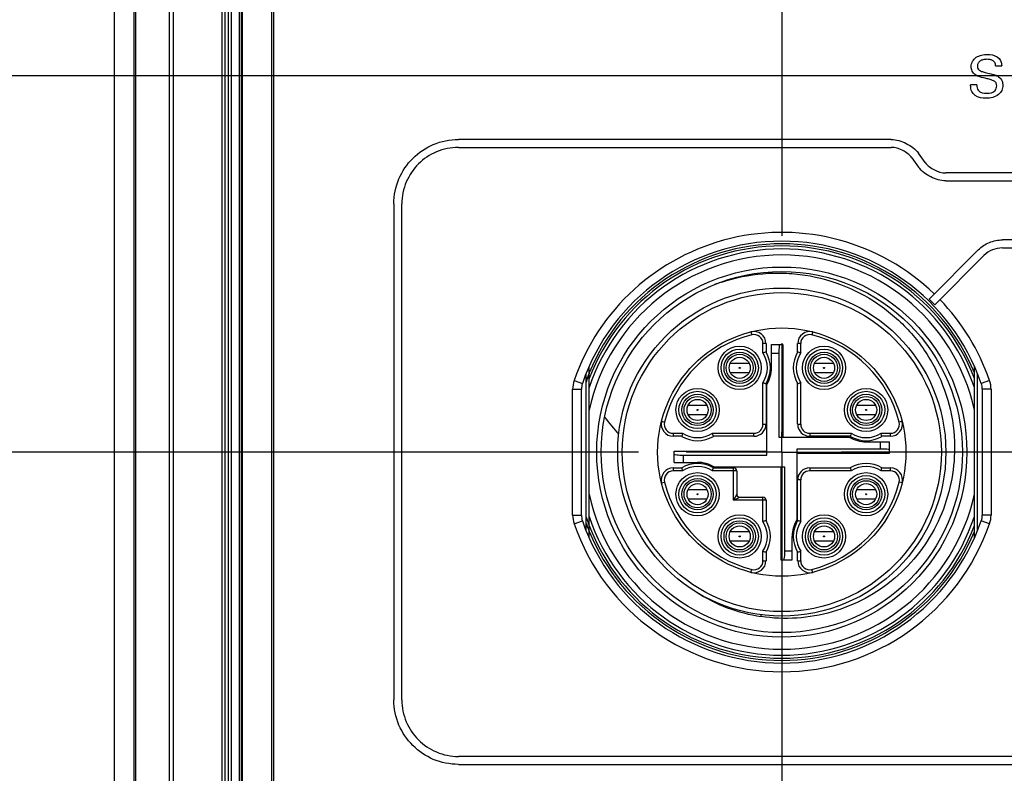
# Model space of a CAD drawing. Header units: inches. Extents: x 0 to 34, y 0 to 22.
# Tile 19 of 103: x 9.9 to 11.2, y 13.9 to 14.9. Entities that reach past the tile are written whole.
import ezdxf

# ---------------------------------------------------------------- set-up
doc = ezdxf.new("R2010")
doc.units = ezdxf.units.IN
doc.header["$LTSCALE"] = 1.87
doc.header["$MEASUREMENT"] = 0
doc.linetypes.add('CENTER', pattern=[0.6, 0.375, -0.075, 0.075, -0.075])
doc.layers.get('0').update_dxf_attribs({"linetype": 'CONTINUOUS'})
for name, color, linetype in [('02___PRT_ALL_AXES', 7, 'CONTINUOUS'), ('DEFAULT_1', 7, 'CENTER'), ('DIMENSIONS', 7, 'CONTINUOUS')]:
    doc.layers.add(name, color=color, linetype=linetype)
doc.styles.get("Standard").update_dxf_attribs({"font": 'txt', "width": 0.8})
doc.dimstyles.new('DIMSTYLE_2', dxfattribs={"dimtxt": 0.125, "dimasz": 0.18, "dimexe": 0.125, "dimexo": 0.0625, "dimgap": 0.03125, "dimtad": 0, "dimtih": 1, "dimtoh": 1, "dimdsep": 46, "dimtxsty": 'STANDARD', "dimblk": '_FILLED', "dimblk1": '_FILLED', "dimblk2": '_FILLED', "dimcen": 0.09, "dimadec": 0, "dimazin": 0, "dimtp": 0.001, "dimtm": 0.001, "dimtfac": 1, "dimtofl": 0, "dimtmove": 0, "dimatfit": 3, "dimldrblk": '_FILLED', "dimfxl": 1, "dimtolj": 1, "dimarcsym": 0})

# ---------------------------------------------------------------- blocks, each defined once
blk = doc.blocks.new('*D15')
at = {"layer": 'DIMENSIONS', "color": 2, "linetype": 'CONTINUOUS'}
blk.add_line((10.688, 14.2903), (9.3147, 14.2903), dxfattribs=at)
at = {"layer": 'DIMENSIONS', "color": 2, "linetype": 'CONTINUOUS', "insert": (9.2522, 14.3528), "char_height": 0.125, "width": 0.925, "attachment_point": 3, "line_spacing_factor": 0.9}
blk.add_mtext('25{\\Ftxt.shx;\\W1.000000;\\H0.125000; }[.984]', dxfattribs=at)
blk = doc.blocks.new('_FILLED')
at = {"color": 0, "linetype": 'BYBLOCK'}
blk.add_solid([(0, 0), (-1, 0.1736), (-1, -0.1736)], dxfattribs=at)
blk = doc.blocks.new('*D16')
at = {"layer": 'DIMENSIONS', "color": 2, "linetype": 'CONTINUOUS'}
blk.add_line((10.688, 13.0304), (9.3147, 13.0304), dxfattribs=at)
at = {"layer": 'DIMENSIONS', "color": 2, "linetype": 'CONTINUOUS', "insert": (9.2522, 13.0929), "char_height": 0.125, "width": 1.025, "attachment_point": 3, "line_spacing_factor": 0.9}
blk.add_mtext('57{\\Ftxt.shx;\\W1.000000;\\H0.125000; }[2.244]', dxfattribs=at)
blk = doc.blocks.new('*D17')
at = {"layer": 'DIMENSIONS', "color": 2, "linetype": 'CONTINUOUS'}
blk.add_line((10.688, 12.0462), (9.3147, 12.0462), dxfattribs=at)
at = {"layer": 'DIMENSIONS', "color": 2, "linetype": 'CONTINUOUS', "insert": (9.2522, 12.1087), "char_height": 0.125, "width": 1.025, "attachment_point": 3, "line_spacing_factor": 0.9}
blk.add_mtext('82{\\Ftxt.shx;\\W1.000000;\\H0.125000; }[3.228]', dxfattribs=at)
blk = doc.blocks.new('*D18')
at = {"layer": 'DIMENSIONS', "color": 2, "linetype": 'CONTINUOUS'}
blk.add_line((10.688, 11.0619), (9.3147, 11.0619), dxfattribs=at)
at = {"layer": 'DIMENSIONS', "color": 2, "linetype": 'CONTINUOUS', "insert": (9.2522, 11.1244), "char_height": 0.125, "width": 1.125, "attachment_point": 3, "line_spacing_factor": 0.9}
blk.add_mtext('107{\\Ftxt.shx;\\W1.000000;\\H0.125000; }[4.213]', dxfattribs=at)
blk = doc.blocks.new('*D19')
at = {"layer": 'DIMENSIONS', "color": 2, "linetype": 'CONTINUOUS'}
blk.add_line((10.688, 10.0777), (9.3147, 10.0777), dxfattribs=at)
at = {"layer": 'DIMENSIONS', "color": 2, "linetype": 'CONTINUOUS', "insert": (9.2522, 10.1402), "char_height": 0.125, "width": 1.125, "attachment_point": 3, "line_spacing_factor": 0.9}
blk.add_mtext('132{\\Ftxt.shx;\\W1.000000;\\H0.125000; }[5.197]', dxfattribs=at)
blk = doc.blocks.new('*D20')
at = {"layer": 'DIMENSIONS', "color": 2, "linetype": 'CONTINUOUS'}
blk.add_line((10.5601, 9.0541), (9.3147, 9.0541), dxfattribs=at)
at = {"layer": 'DIMENSIONS', "color": 2, "linetype": 'CONTINUOUS', "insert": (9.2522, 9.1166), "char_height": 0.125, "width": 1.125, "attachment_point": 3, "line_spacing_factor": 0.9}
blk.add_mtext('158{\\Ftxt.shx;\\W1.000000;\\H0.125000; }[6.220]', dxfattribs=at)
blk = doc.blocks.new('*D21')
at = {"layer": 'DIMENSIONS', "color": 2, "linetype": 'CONTINUOUS'}
blk.add_line((10.7298, 8.7695), (9.3147, 8.7695), dxfattribs=at)
at = {"layer": 'DIMENSIONS', "color": 2, "linetype": 'CONTINUOUS', "insert": (9.2522, 8.832), "char_height": 0.125, "width": 1.425, "attachment_point": 3, "line_spacing_factor": 0.9}
blk.add_mtext('165.23{\\Ftxt.shx;\\W1.000000;\\H0.125000; }[6.505]', dxfattribs=at)
blk = doc.blocks.new('*D24')
at = {"layer": 'DIMENSIONS', "color": 2, "linetype": 'CONTINUOUS'}
blk.add_line((11.2737, 14.7824), (9.3147, 14.7824), dxfattribs=at)
at = {"layer": 'DIMENSIONS', "color": 2, "linetype": 'CONTINUOUS', "insert": (9.2522, 14.8449), "char_height": 0.125, "width": 1.125, "attachment_point": 3, "line_spacing_factor": 0.9}
blk.add_mtext('12.5{\\Ftxt.shx;\\W1.000000;\\H0.125000; }[.492]', dxfattribs=at)
blk = doc.blocks.new('*D29')
at = {"layer": 'DIMENSIONS', "color": 2, "linetype": 'CONTINUOUS'}
blk.add_line((11.3716, 14.5418), (11.3716, 17.2702), dxfattribs=at)
at = {"layer": 'DIMENSIONS', "color": 2, "linetype": 'CONTINUOUS', "insert": (11.3091, 17.3327), "char_height": 0.125, "width": 1.425, "attachment_point": 1, "rotation": 90, "line_spacing_factor": 0.9}
blk.add_mtext('5X 12.6{\\Ftxt.shx;\\W1.000000;\\H0.125000; }[.496]', dxfattribs=at)
blk = doc.blocks.new('*D30')
at = {"layer": 'DIMENSIONS', "color": 2, "linetype": 'CONTINUOUS'}
blk.add_line((11.6787, 14.5418), (11.6787, 17.2702), dxfattribs=at)
at = {"layer": 'DIMENSIONS', "color": 2, "linetype": 'CONTINUOUS', "insert": (11.6162, 17.3327), "char_height": 0.125, "width": 1.425, "attachment_point": 1, "rotation": 90, "line_spacing_factor": 0.9}
blk.add_mtext('5X 20.4{\\Ftxt.shx;\\W1.000000;\\H0.125000; }[.803]', dxfattribs=at)

msp = doc.modelspace()

# ---------------------------------------------------------------- linework, layer by layer
at = {"color": 7, "linetype": 'CONTINUOUS'}
for p, q in [((10.0022, 16.0455), (10.0022, 9.3067)), ((10.0282, 9.3327), (10.0282, 16.0196)), ((10.0306, 9.3327), (10.0306, 16.0195)), ((10.074, 16.0195), (10.074, 9.3327)), ((10.0795, 16.0195), (10.0795, 9.3327)), ((10.1434, 9.743), (10.1434, 15.6092)), ((10.1473, 9.743), (10.1473, 15.6092)), ((10.1512, 15.6092), (10.1512, 9.743)), ((10.1551, 15.6092), (10.1551, 9.743)), ((10.1656, 15.6092), (10.1656, 9.743)), ((10.1687, 9.743), (10.1687, 15.6092)), ((10.1699, 9.743), (10.1699, 15.6092)), ((10.208, 15.6092), (10.208, 9.743)), ((10.2107, 15.6092), (10.2107, 9.743)), ((11.1552, 14.7957), (11.1631, 14.7957)), ((11.1305, 14.7705), (11.1225, 14.7705)), ((11.0186, 14.6993), (10.4525, 14.6993)), ((10.4525, 14.6888), (11.0186, 14.6889)), ((11.0457, 14.6751), (11.0545, 14.6631)), ((11.0629, 14.6692), (11.0541, 14.6813)), ((11.9586, 14.6554), (11.09, 14.6554)), ((11.09, 14.645), (11.9586, 14.645)), ((10.3681, 14.6149), (10.3681, 13.9661)), ((10.3785, 13.9661), (10.3785, 14.6149)), ((11.2857, 14.5679), (11.1641, 14.5679)), ((11.1325, 14.5548), (11.0682, 14.4905)), ((11.1641, 14.5574), (11.2857, 14.5574)), ((11.0756, 14.4831), (11.1399, 14.5474)), ((10.8352, 14.4476), (10.8362, 14.4438)), ((10.9159, 14.4476), (10.9149, 14.4438)), ((10.8509, 14.42), (10.8509, 14.4323)), ((10.8549, 14.4323), (10.8509, 14.4323)), ((10.8549, 14.4323), (10.8549, 14.4212)), ((10.8622, 14.4005), (10.8622, 14.431)), ((10.8622, 14.431), (10.8768, 14.431)), ((10.8768, 14.431), (10.8768, 14.31)), ((10.8962, 14.4212), (10.8962, 14.4323)), ((10.9001, 14.4323), (10.8962, 14.4323)), ((10.9001, 14.4323), (10.9001, 14.42)), ((10.8716, 14.4192), (10.8622, 14.4192)), ((10.8716, 14.4192), (10.8716, 14.31)), ((10.6236, 14.1782), (10.6236, 14.4024)), ((10.8329, 14.4064), (10.808, 14.4064)), ((10.9431, 14.4064), (10.9182, 14.4064)), ((11.1275, 14.1782), (11.1275, 14.4024)), ((10.6196, 14.1875), (10.6196, 14.3931)), ((10.6232, 14.3933), (10.6231, 14.3929)), ((10.808, 14.3946), (10.8329, 14.3946)), ((10.9182, 14.3946), (10.9431, 14.3946)), ((11.1314, 14.1875), (11.1314, 14.3931)), ((10.6038, 14.384), (10.6147, 14.3802)), ((10.8509, 14.3267), (10.8509, 14.381)), ((10.8549, 14.3799), (10.8549, 14.3267)), ((10.8559, 14.2863), (10.8559, 14.3785)), ((10.8962, 14.3267), (10.8962, 14.3799)), ((10.9001, 14.381), (10.9001, 14.3267)), ((11.1472, 14.384), (11.1364, 14.3802)), ((10.6019, 14.208), (10.6019, 14.3725)), ((10.6019, 14.3725), (10.6134, 14.3725)), ((10.6134, 14.208), (10.6134, 14.3725)), ((11.1377, 14.3725), (11.1377, 14.208)), ((11.1492, 14.3725), (11.1377, 14.3725)), ((11.1492, 14.3725), (11.1492, 14.208)), ((10.7778, 14.3513), (10.7529, 14.3513)), ((10.9982, 14.3513), (10.9733, 14.3513)), ((10.7529, 14.3395), (10.7778, 14.3395)), ((10.9733, 14.3395), (10.9982, 14.3395)), ((10.7182, 14.3306), (10.722, 14.3296)), ((10.8509, 14.3267), (10.8549, 14.3267)), ((10.8962, 14.3267), (10.9001, 14.3267)), ((11.0329, 14.3306), (11.029, 14.3296)), ((10.7335, 14.3149), (10.7335, 14.311)), ((10.7335, 14.3149), (10.7458, 14.3149)), ((10.7447, 14.311), (10.7335, 14.311)), ((10.7848, 14.3149), (10.8391, 14.3149)), ((10.8391, 14.311), (10.7859, 14.311)), ((10.8391, 14.311), (10.8391, 14.3149)), ((10.8716, 14.31), (10.9637, 14.31)), ((10.912, 14.3149), (10.912, 14.311)), ((10.912, 14.3149), (10.9663, 14.3149)), ((10.9651, 14.311), (10.912, 14.311)), ((11.0053, 14.3149), (11.0176, 14.3149)), ((11.0176, 14.311), (11.0064, 14.311)), ((11.0176, 14.311), (11.0176, 14.3149)), ((10.9858, 14.3037), (11.0163, 14.3037)), ((11.0045, 14.2942), (11.0045, 14.3037)), ((11.0163, 14.2891), (11.0163, 14.3037)), ((10.7348, 14.2769), (10.7348, 14.2915)), ((10.7348, 14.2915), (10.8559, 14.2915)), ((10.7466, 14.2863), (10.7466, 14.2769)), ((10.7466, 14.2863), (10.8559, 14.2863)), ((10.8952, 14.2942), (10.8952, 14.2021)), ((11.0045, 14.2942), (10.8952, 14.2942)), ((10.8952, 14.2891), (11.0163, 14.2891)), ((10.7348, 14.2769), (10.7653, 14.2769)), ((10.8795, 14.2706), (10.7873, 14.2706)), ((10.8743, 14.2706), (10.8743, 14.1495)), ((10.8795, 14.1613), (10.8795, 14.2706)), ((10.7335, 14.2696), (10.7335, 14.2657)), ((10.7335, 14.2696), (10.7447, 14.2696)), ((10.7458, 14.2657), (10.7335, 14.2657)), ((10.8165, 14.2657), (10.7848, 14.2657)), ((10.7859, 14.2696), (10.8125, 14.2696)), ((10.8125, 14.2273), (10.8125, 14.2696)), ((10.8165, 14.2657), (10.8165, 14.2352)), ((10.912, 14.2696), (10.912, 14.2657)), ((10.912, 14.2696), (10.9651, 14.2696)), ((10.9663, 14.2657), (10.912, 14.2657)), ((11.0176, 14.2657), (11.0053, 14.2657)), ((11.0064, 14.2696), (11.0176, 14.2696)), ((11.0176, 14.2657), (11.0176, 14.2696)), ((10.7182, 14.25), (10.722, 14.2509)), ((10.8962, 14.2007), (10.8962, 14.2539)), ((10.9001, 14.2539), (10.8962, 14.2539)), ((10.9001, 14.2539), (10.9001, 14.1996)), ((11.0329, 14.25), (11.029, 14.2509)), ((10.7778, 14.2411), (10.7529, 14.2411)), ((10.8165, 14.2352), (10.8125, 14.2273)), ((10.9982, 14.2411), (10.9733, 14.2411)), ((10.7529, 14.2293), (10.7778, 14.2293)), ((10.8125, 14.2273), (10.8204, 14.2312)), ((10.8549, 14.2273), (10.8125, 14.2273)), ((10.8204, 14.2312), (10.8509, 14.2312)), ((10.8509, 14.1996), (10.8509, 14.2312)), ((10.8549, 14.2273), (10.8549, 14.2007)), ((10.9733, 14.2293), (10.9982, 14.2293)), ((10.6019, 14.208), (10.6134, 14.208)), ((11.1492, 14.208), (11.1377, 14.208)), ((10.6038, 14.1966), (10.6147, 14.2004)), ((10.6208, 14.1934), (10.621, 14.193)), ((10.6221, 14.1981), (10.6223, 14.1976)), ((11.1472, 14.1966), (11.1364, 14.2004)), ((10.8329, 14.186), (10.808, 14.186)), ((10.9431, 14.186), (10.9182, 14.186)), ((10.808, 14.1741), (10.8329, 14.1741)), ((10.8889, 14.1495), (10.8889, 14.18)), ((10.9182, 14.1741), (10.9431, 14.1741)), ((10.8509, 14.1482), (10.8509, 14.1605)), ((10.8549, 14.1594), (10.8549, 14.1482)), ((10.8795, 14.1613), (10.8889, 14.1613)), ((10.8962, 14.1482), (10.8962, 14.1594)), ((10.9001, 14.1605), (10.9001, 14.1482)), ((10.8509, 14.1482), (10.8549, 14.1482)), ((10.8743, 14.1495), (10.8889, 14.1495)), ((10.8962, 14.1482), (10.9001, 14.1482)), ((10.8352, 14.133), (10.8362, 14.1368)), ((10.9159, 14.133), (10.9149, 14.1368)), ((10.8484, 14.0752), (10.8486, 14.0774)), ((12.598, 13.8922), (10.4525, 13.8922)), ((10.4525, 13.8818), (12.598, 13.8818))]:
    msp.add_line(p, q, dxfattribs=at)
for centre, radius in [((10.8755, 14.2903), 0.2421), ((10.8755, 14.2903), 0.2362), ((10.8755, 14.2903), 0.2146), ((10.8755, 14.2903), 0.2087), ((10.8755, 14.2903), 0.1624), ((10.8204, 14.4005), 0.0283), ((10.9307, 14.4005), 0.0283), ((10.8204, 14.4005), 0.0244), ((10.8204, 14.4005), 0.0205), ((10.8204, 14.4005), 0.0177), ((10.8204, 14.4005), 0.0138), ((10.9307, 14.4005), 0.0244), ((10.9307, 14.4005), 0.0205), ((10.9307, 14.4005), 0.0177), ((10.9307, 14.4005), 0.0138), ((10.8204, 14.4005), 0.000675), ((10.9307, 14.4005), 0.000675), ((10.7653, 14.3454), 0.0283), ((10.9858, 14.3454), 0.0283), ((10.7653, 14.3454), 0.0244), ((10.7653, 14.3454), 0.0205), ((10.7653, 14.3454), 0.0177), ((10.9858, 14.3454), 0.0244), ((10.9858, 14.3454), 0.0205), ((10.9858, 14.3454), 0.0177), ((10.7653, 14.3454), 0.0138), ((10.9858, 14.3454), 0.0138), ((10.7653, 14.3454), 0.000675), ((10.9858, 14.3454), 0.000675), ((10.7653, 14.2352), 0.0283), ((10.7653, 14.2352), 0.0244), ((10.9858, 14.2352), 0.0283), ((10.9858, 14.2352), 0.0244), ((10.7653, 14.2352), 0.0205), ((10.7653, 14.2352), 0.0177), ((10.7653, 14.2352), 0.0138), ((10.9858, 14.2352), 0.0205), ((10.9858, 14.2352), 0.0177), ((10.9858, 14.2352), 0.0138), ((10.7653, 14.2352), 0.000675), ((10.9858, 14.2352), 0.000675), ((10.8204, 14.18), 0.0283), ((10.9307, 14.18), 0.0283), ((10.8204, 14.18), 0.0244), ((10.8204, 14.18), 0.0205), ((10.8204, 14.18), 0.0177), ((10.8204, 14.18), 0.0138), ((10.9307, 14.18), 0.0244), ((10.9307, 14.18), 0.0205), ((10.9307, 14.18), 0.0177), ((10.9307, 14.18), 0.0138), ((10.8204, 14.18), 0.000675), ((10.9307, 14.18), 0.000675)]:
    msp.add_circle(centre, radius, dxfattribs=at)
for centre, radius, start, end in [((10.8755, 14.2903), 0.2874, 46.0603, 160.9759), ((10.8755, 14.2903), 0.2759, 19.0241, 160.9759), ((10.8755, 14.2903), 0.2725, 22.3967, 157.6033), ((10.8755, 14.2903), 0.2697, 20.8836, 159.1164), ((10.8755, 14.2903), 0.2657, 18.5317, 161.4683), ((10.8755, 14.2903), 0.2579, 12.2856, 167.7144), ((10.8699, 14.29), 0.2344, 109.0274, 110.693), ((10.8702, 14.2894), 0.2351, 108.1567, 109.0278), ((10.8755, 14.2903), 0.2778, 43.9468, 46.0969), ((10.8755, 14.2903), 0.2874, 19.0241, 43.9819), ((10.8755, 14.2903), 0.1585, 104.3782, 165.6218), ((10.8391, 14.4323), 0.0157, 360, 104.3782), ((10.8391, 14.4323), 0.0118, 0, 104.3782), ((10.912, 14.4323), 0.0157, 75.6218, 180), ((10.912, 14.4323), 0.0118, 75.6218, 180), ((10.8755, 14.2903), 0.1585, 14.3782, 75.6218), ((10.9289, 14.1534), 0.2778, 105.4499, 106.294), ((10.8204, 14.4005), 0.0362, 327.3935, 32.6065), ((10.8204, 14.4005), 0.0402, 329.0753, 30.9247), ((10.9307, 14.4005), 0.0402, 149.0753, 210.9247), ((10.9307, 14.4005), 0.0362, 147.3935, 212.6065), ((10.8225, 14.1543), 0.2768, 73.7045, 74.5516), ((10.8204, 14.4005), 0.0417, 328.1092, 360), ((10.9135, 14.2859), 0.3091, 159.6955, 161.912), ((10.8738, 14.2909), 0.2707, 159.0768, 159.8866), ((10.8743, 14.2907), 0.2712, 158.3843, 159.0768), ((10.8746, 14.2906), 0.2715, 157.8781, 158.3844), ((10.8748, 14.2905), 0.2718, 157.5965, 157.7742), ((10.637, 14.3725), 0.0351, 160.964, 180.0119), ((10.637, 14.3725), 0.0236, 160.9607, 180.0151), ((10.9286, 14.6467), 0.2768, 253.7045, 254.5516), ((10.8222, 14.6477), 0.2778, 285.4499, 286.294), ((11.1141, 14.3725), 0.0236, 359.9848, 19.0394), ((11.1141, 14.3725), 0.0351, 359.9881, 19.0361), ((10.8052, 14.4528), 0.1992, 215.8698, 216.0688), ((10.8194, 14.4634), 0.2169, 216.1167, 223.569), ((10.7335, 14.3267), 0.0157, 165.6218, 270), ((10.7335, 14.3267), 0.0118, 165.6218, 270), ((10.8391, 14.3267), 0.0157, 270, 360), ((10.8391, 14.3267), 0.0118, 270, 360), ((10.912, 14.3267), 0.0157, 180, 270), ((10.912, 14.3267), 0.0118, 180, 270), ((11.0176, 14.3267), 0.0157, 270, 14.3782), ((11.0176, 14.3267), 0.0118, 270, 14.3782), ((11.0115, 14.2372), 0.2768, 163.7045, 164.5516), ((10.7653, 14.3454), 0.0402, 239.0753, 300.9247), ((10.7653, 14.3454), 0.0362, 237.3935, 302.6065), ((10.5182, 14.2369), 0.2778, 15.4499, 16.294), ((10.9858, 14.3454), 0.0417, 238.1092, 270), ((11.232, 14.2372), 0.2768, 163.7045, 164.5516), ((10.9858, 14.3454), 0.0402, 239.0753, 300.9247), ((10.9858, 14.3454), 0.0362, 237.3935, 302.6065), ((10.7386, 14.2369), 0.2778, 15.4499, 16.294), ((10.7653, 14.2352), 0.0402, 59.0753, 120.9247), ((10.7653, 14.2352), 0.0362, 57.3935, 122.6065), ((10.7653, 14.2352), 0.0417, 58.1092, 90), ((10.9858, 14.2352), 0.0402, 59.0753, 120.9247), ((10.9858, 14.2352), 0.0362, 57.3935, 122.6065), ((10.7335, 14.2539), 0.0157, 90, 194.3782), ((10.7335, 14.2539), 0.0118, 90, 194.3782), ((11.0124, 14.3436), 0.2778, 195.4499, 196.294), ((10.5191, 14.3434), 0.2768, 343.7045, 344.5516), ((10.8125, 14.2657), 0.00394, 0, 90), ((10.912, 14.2539), 0.0157, 90, 180), ((10.912, 14.2539), 0.0118, 90, 180), ((11.2329, 14.3436), 0.2778, 195.4499, 196.294), ((10.7396, 14.3434), 0.2768, 343.7045, 344.5516), ((11.0176, 14.2539), 0.0157, 345.6218, 90), ((11.0176, 14.2539), 0.0118, 345.6218, 90), ((10.8755, 14.2903), 0.1585, 194.3782, 255.6218), ((10.8755, 14.2903), 0.1585, 284.3782, 345.6218), ((10.8755, 14.2903), 0.2579, 192.2856, 347.7144), ((10.8204, 14.2352), 0.00394, 180, 270), ((10.8509, 14.2273), 0.00394, 0, 90), ((10.637, 14.208), 0.0351, 179.9881, 199.0361), ((10.637, 14.208), 0.0236, 179.9848, 199.0394), ((11.1141, 14.208), 0.0236, 340.9606, 0.0152), ((11.1141, 14.208), 0.0351, 340.9639, 0.0119), ((10.8755, 14.2903), 0.2874, 199.0241, 340.9759), ((10.8755, 14.2903), 0.2759, 199.0241, 340.9759), ((10.8741, 14.2898), 0.2682, 198.3954, 200.1207), ((10.8827, 14.293), 0.2773, 198.4646, 200.0113), ((10.8739, 14.2897), 0.2707, 200.1134, 200.8241), ((10.8827, 14.293), 0.2774, 200.1289, 200.7846), ((10.8748, 14.29), 0.2689, 200.1202, 200.7966), ((10.8755, 14.2903), 0.2657, 198.5317, 341.4683), ((10.8755, 14.2903), 0.2697, 200.8836, 339.1164), ((10.9289, 13.9329), 0.2778, 105.4499, 106.294), ((10.8204, 14.18), 0.0362, 327.3935, 32.6065), ((10.8204, 14.18), 0.0402, 329.0753, 30.9247), ((10.9307, 14.18), 0.0417, 148.1092, 180), ((10.9307, 14.18), 0.0402, 149.0753, 210.9247), ((10.9307, 14.18), 0.0362, 147.3935, 212.6065), ((10.8225, 13.9339), 0.2768, 73.7045, 74.5516), ((10.8745, 14.2899), 0.2714, 200.9225, 202.1263), ((10.8749, 14.2901), 0.2718, 202.126, 202.4033), ((10.8755, 14.2903), 0.2725, 202.3967, 337.6033), ((10.9286, 14.4262), 0.2768, 253.7045, 254.5516), ((10.8222, 14.4272), 0.2778, 285.4499, 286.294), ((10.8391, 14.1482), 0.0157, 255.6218, 360), ((10.8391, 14.1482), 0.0118, 255.6218, 360), ((10.912, 14.1482), 0.0157, 180, 284.3782), ((10.912, 14.1482), 0.0118, 180, 284.3782), ((10.8805, 14.2884), 0.2156, 237.0885, 261.418)]:
    msp.add_arc(centre, radius, start, end, dxfattribs=at)
for centre, major_axis, start_param, end_param in [((10.8726, 14.4192), (0, 0.0118), 0, 1.570796), ((10.7466, 14.2874), (0.0118, 0), -3.141593, -1.570796), ((11.0045, 14.2932), (0.0118, 0), 0, 1.570796), ((10.8784, 14.1613), (0, 0.0118), -3.141593, -1.570796)]:
    msp.add_ellipse(centre, major_axis=major_axis, ratio=0.087489, start_param=start_param, end_param=end_param, dxfattribs=at)
for points, knots in [([(11.1233, 14.7944), (11.1233, 14.7969), (11.1244, 14.8019), (11.1298, 14.8072), (11.1367, 14.8099), (11.1417, 14.8105), (11.1443, 14.8105)], [0, 0, 0, 0, 0.253852, 0.489066, 0.73797, 1, 1, 1, 1]), ([(11.1436, 14.8041), (11.1419, 14.8041), (11.1387, 14.8038), (11.1346, 14.8021), (11.1319, 14.799), (11.1314, 14.7965), (11.1314, 14.7952)], [0, 0, 0, 0, 0.305672, 0.556005, 0.774915, 1, 1, 1, 1]), ([(11.1552, 14.7957), (11.1551, 14.7972), (11.1544, 14.8), (11.1514, 14.8028), (11.1476, 14.8039), (11.145, 14.8041), (11.1436, 14.8041)], [0, 0, 0, 0, 0.273433, 0.505792, 0.74671, 1, 1, 1, 1]), ([(11.1443, 14.8105), (11.1454, 14.8105), (11.1509, 14.8103), (11.1568, 14.8084), (11.1598, 14.8051)], [0, 0, 0, 0, 0.201945, 1, 1, 1, 1]), ([(11.1598, 14.8051), (11.1611, 14.8037), (11.1628, 14.8006), (11.163, 14.7972), (11.1631, 14.7957)], [0, 0, 0, 0, 0.572375, 1, 1, 1, 1]), ([(11.129, 14.7836), (11.1271, 14.7849), (11.1241, 14.7882), (11.1233, 14.7925), (11.1233, 14.7944)], [0, 0, 0, 0, 0.544818, 1, 1, 1, 1]), ([(11.1314, 14.7952), (11.1314, 14.7941), (11.1317, 14.792), (11.1339, 14.7896), (11.1372, 14.7881), (11.1398, 14.7874), (11.1413, 14.787)], [0, 0, 0, 0, 0.225205, 0.428906, 0.675956, 1, 1, 1, 1]), ([(11.1413, 14.787), (11.1439, 14.7864), (11.1481, 14.7853), (11.1542, 14.7837), (11.1575, 14.7823), (11.1591, 14.7812)], [0, 0, 0, 0, 0.432695, 0.695396, 1, 1, 1, 1]), ([(11.144, 14.7787), (11.1408, 14.7795), (11.1357, 14.7806), (11.1307, 14.7825), (11.129, 14.7836)], [0, 0, 0, 0, 0.626623, 1, 1, 1, 1]), ([(11.1566, 14.7694), (11.1566, 14.7707), (11.1562, 14.7733), (11.1531, 14.776), (11.1489, 14.7775), (11.1457, 14.7783), (11.144, 14.7787)], [0, 0, 0, 0, 0.2271, 0.433372, 0.685022, 1, 1, 1, 1]), ([(11.1591, 14.7812), (11.1612, 14.7799), (11.164, 14.7762), (11.1646, 14.772), (11.1646, 14.7702)], [0, 0, 0, 0, 0.592885, 1, 1, 1, 1]), ([(11.1257, 14.7593), (11.1244, 14.7611), (11.1227, 14.7648), (11.1225, 14.7688), (11.1225, 14.7705)], [0, 0, 0, 0, 0.568661, 1, 1, 1, 1]), ([(11.1305, 14.7705), (11.1306, 14.7681), (11.1318, 14.761), (11.1397, 14.7596), (11.1438, 14.7596)], [0, 0, 0, 0, 0.373058, 1, 1, 1, 1]), ([(11.1646, 14.7702), (11.1646, 14.7679), (11.1637, 14.7632), (11.1572, 14.7549), (11.1485, 14.7531), (11.1428, 14.7531)], [0, 0, 0, 0, 0.226286, 0.44953, 1, 1, 1, 1]), ([(11.1438, 14.7596), (11.1476, 14.7596), (11.1545, 14.7611), (11.1566, 14.7673), (11.1566, 14.7694)], [0, 0, 0, 0, 0.643319, 1, 1, 1, 1]), ([(11.1428, 14.7531), (11.1416, 14.7531), (11.1355, 14.7533), (11.1287, 14.7555), (11.1257, 14.7593)], [0, 0, 0, 0, 0.208054, 1, 1, 1, 1]), ([(10.3681, 14.6149), (10.3681, 14.6261), (10.3725, 14.6483), (10.3914, 14.676), (10.4191, 14.6948), (10.4413, 14.6993), (10.4525, 14.6993)], [0, 0, 0, 0, 0.254186, 0.499919, 0.745701, 1, 1, 1, 1]), ([(11.0186, 14.6993), (11.0254, 14.6993), (11.0388, 14.6951), (11.0501, 14.6868), (11.0541, 14.6813)], [0, 0, 0, 0, 0.499991, 1, 1, 1, 1]), ([(10.4525, 14.6888), (10.4427, 14.6888), (10.4232, 14.6849), (10.3989, 14.6685), (10.3824, 14.6442), (10.3785, 14.6247), (10.3785, 14.6149)], [0, 0, 0, 0, 0.254326, 0.500105, 0.745825, 1, 1, 1, 1]), ([(11.0457, 14.6751), (11.0427, 14.6793), (11.034, 14.6855), (11.0238, 14.6889), (11.0186, 14.6889)], [0, 0, 0, 0, 0.50009, 1, 1, 1, 1]), ([(11.09, 14.645), (11.0832, 14.645), (11.0698, 14.6492), (11.0585, 14.6576), (11.0545, 14.6631)], [0, 0, 0, 0, 0.499873, 1, 1, 1, 1]), ([(11.0629, 14.6692), (11.066, 14.665), (11.0747, 14.6588), (11.0848, 14.6554), (11.09, 14.6554)], [0, 0, 0, 0, 0.500086, 1, 1, 1, 1]), ([(11.1325, 14.5548), (11.1366, 14.5589), (11.1465, 14.5656), (11.1583, 14.5679), (11.1641, 14.5679)], [0, 0, 0, 0, 0.499996, 1, 1, 1, 1]), ([(11.1641, 14.5574), (11.1596, 14.5574), (11.1506, 14.5557), (11.143, 14.5506), (11.1399, 14.5474)], [0, 0, 0, 0, 0.500158, 1, 1, 1, 1]), ([(10.7969, 14.5128), (10.8143, 14.5185), (10.8417, 14.524), (10.8784, 14.5249), (10.9151, 14.5215), (10.9597, 14.5091), (11.0002, 14.4865), (11.0286, 14.4631), (11.0477, 14.4432), (11.0643, 14.4211), (11.0826, 14.3892), (11.0982, 14.3455), (11.1018, 14.3086), (11.1014, 14.2903)], [0, 0, 0, 0, 0.124936, 0.187505, 0.250074, 0.374994, 0.499909, 0.562478, 0.625046, 0.687615, 0.750185, 0.875094, 1, 1, 1, 1]), ([(11.1014, 14.2903), (11.101, 14.2747), (11.097, 14.2434), (11.0814, 14.1989), (11.0569, 14.1585), (11.0244, 14.1242), (10.9855, 14.0975), (10.9418, 14.0797), (10.8953, 14.0715), (10.8638, 14.0728), (10.8484, 14.0752)], [0, 0, 0, 0, 0.125013, 0.250012, 0.375017, 0.500018, 0.625018, 0.750015, 0.875006, 1, 1, 1, 1]), ([(10.4525, 13.8818), (10.4413, 13.8818), (10.4191, 13.8862), (10.3914, 13.905), (10.3725, 13.9327), (10.3681, 13.9549), (10.3681, 13.9661)], [0, 0, 0, 0, 0.254298, 0.500078, 0.745811, 1, 1, 1, 1]), ([(10.3785, 13.9661), (10.3785, 13.9563), (10.3824, 13.9369), (10.3989, 13.9126), (10.4232, 13.8961), (10.4427, 13.8922), (10.4525, 13.8922)], [0, 0, 0, 0, 0.254175, 0.499895, 0.745674, 1, 1, 1, 1])]:
    msp.add_open_spline(points, degree=3, knots=knots, dxfattribs=at)
at = {"layer": '02___PRT_ALL_AXES', "color": 7, "linetype": 'CENTER'}
msp.add_line((11.3716, 14.2903), (10.953, 14.2903), dxfattribs=at)
at = {"layer": 'DEFAULT_1', "color": 7, "linetype": 'CENTER'}
for p, q in [((10.8755, 15.2745), (10.8755, 14.3167)), ((10.8755, 14.2903), (10.8755, 14.3167)), ((10.8755, 14.2903), (10.7505, 14.2903)), ((10.8755, 14.2903), (10.8755, 13.0904)), ((10.8755, 14.2903), (11.0005, 14.2903))]:
    msp.add_line(p, q, dxfattribs=at)

# ---------------------------------------------------------------- dimensions: what is measured, and where the dimension line sits
at = {"layer": 'DIMENSIONS', "color": 2, "linetype": 'CONTINUOUS'}
for feature_location, picture, middle in [((11.3716, 14.5418), '*D29', (11.3716, 18.0452)), ((11.6787, 14.5418), '*D30', (11.6787, 18.0452))]:
    dim = msp.add_ordinate_dim(feature_location=feature_location, offset=(0, 2.7284), dtype=1, origin=(10.8755, 14.4793), text='5X <>', dimstyle='DIMSTYLE_2', dxfattribs=at)
    dim.commit()
    dim.dimension.update_dxf_attribs({"geometry": picture, "text_midpoint": middle})
for feature_location, offset, origin, picture, middle in [((10.7297516, 8.7695381), (-1.4150407, 0), (10.7922516, 15.2745375), '*D21', (8.5397108, 8.7695381)), ((10.688, 11.0619), (-1.3733, 0), (10.7505, 15.2745), '*D18', (8.6897, 11.0619)), ((10.688, 10.0777), (-1.3733, 0), (10.7505, 15.2745), '*D19', (8.6897, 10.0777)), ((10.5601, 9.0541), (-1.2454, 0), (10.6226, 15.2745), '*D20', (8.6897, 9.0541)), ((11.2737, 14.7824), (-1.959, 0), (11.3362, 15.2745), '*D24', (8.6897, 14.7824)), ((10.688, 13.0304), (-1.3733, 0), (10.7505, 15.2745), '*D16', (8.7397, 13.0304)), ((10.688, 12.0462), (-1.3733, 0), (10.7505, 15.2745), '*D17', (8.7397, 12.0462)), ((10.688, 14.2903), (-1.3733, 0), (10.7505, 15.2745), '*D15', (8.7897, 14.2903))]:
    dim = msp.add_ordinate_dim(feature_location=feature_location, offset=offset, dtype=0, origin=origin, dimstyle='DIMSTYLE_2', dxfattribs=at)
    dim.commit()
    dim.dimension.update_dxf_attribs({"geometry": picture, "text_midpoint": middle})

doc.saveas('drawing.dxf')
